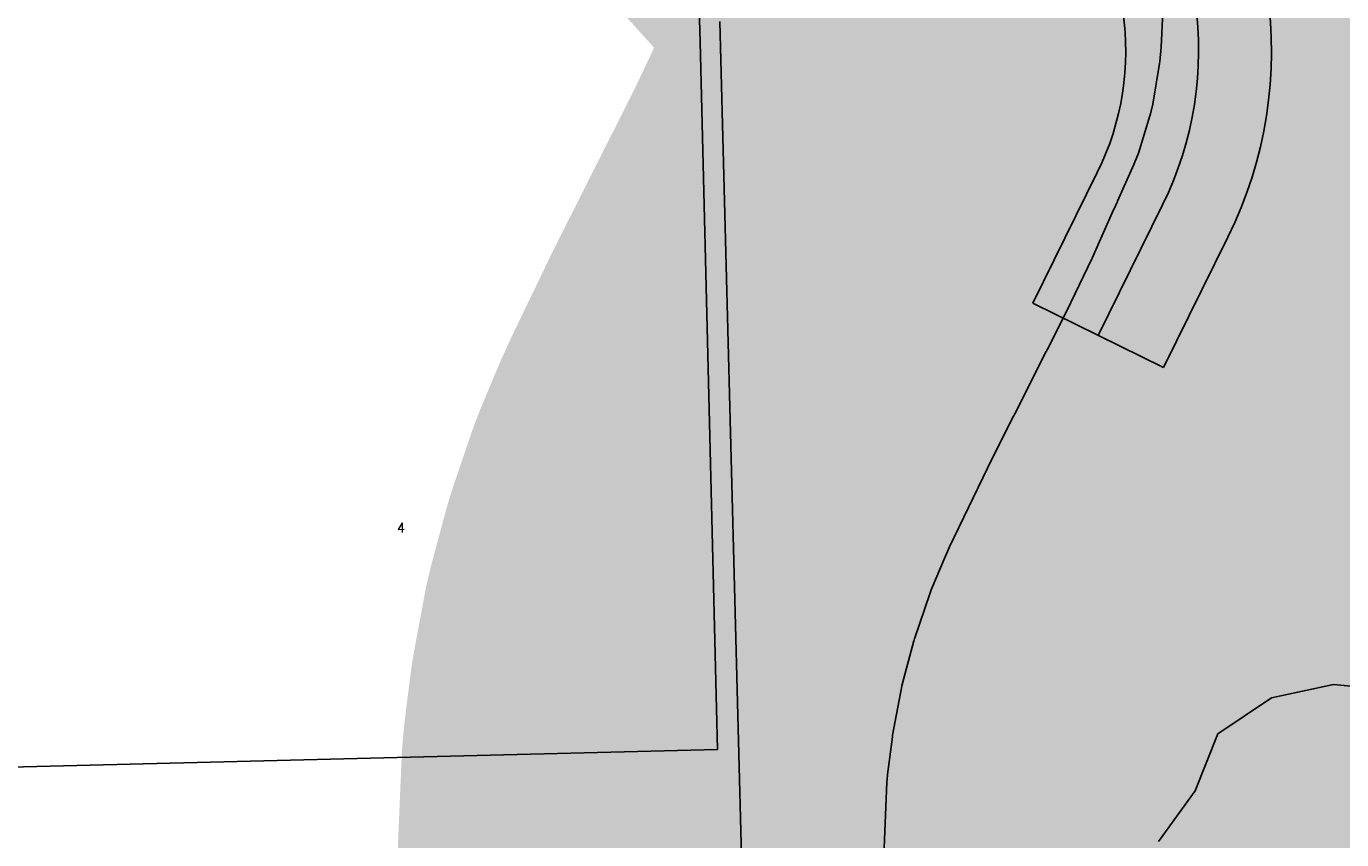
# Model space of a CAD drawing. Header units: feet. Extents: x 18803 to 104580, y -6601 to 116448.
# Tile 77 of 102: x 65699 to 67052, y 87571 to 88409. Entities that reach past the tile are written whole.
import ezdxf

# ---------------------------------------------------------------- set-up
doc = ezdxf.new("R2010")
doc.units = ezdxf.units.FT
doc.header["$LTSCALE"] = 100
doc.header["$MEASUREMENT"] = 0
doc.linetypes.add('DASHED', pattern=[0.75, 0.5, -0.25])
for name, color, linetype in [('ELPC BOLD TITLE SHEET', 3, 'Continuous'), ('ELPC-XIST', 6, 'Continuous'), ('ELRGOV-SECTION', 253, 'DASHED'), ('ELRP', 253, 'Continuous'), ('ETRP', 1, 'Continuous'), ('SL-VICINITY MAP', 2, 'Continuous')]:
    doc.layers.add(name, color=color, linetype=linetype)
doc.styles.add('L100', font='simplex.shx', dxfattribs={"height": 10})

msp = doc.modelspace()

# ---------------------------------------------------------------- linework, layer by layer
at = {"layer": 'ELPC BOLD TITLE SHEET', "const_width": 1000}
for points in [[(66627.87343483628, 87030.40588375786), (66610.39432679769, 87071.63751582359), (66604.77731508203, 87086.39116855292), (66604.37385995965, 87087.51700978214), (66594.20038719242, 87117.76936208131), (66594.17644082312, 87117.85799556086), (66593.73936536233, 87119.70825561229), (66584.45951636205, 87165.48825179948), (66584.24881124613, 87166.80361884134), (66584.10232114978, 87167.83601530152), (66578.84948552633, 87210.30931910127), (66578.73426440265, 87211.42099787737), (66578.25445249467, 87217.15296428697), (66576.33243662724, 87265.46560350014), (66576.31632955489, 87266.00457995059), (66576.31588682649, 87266.05308846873), (66575.84898846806, 87322.73525732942), (66575.84807888, 87322.97584171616), (66575.8481969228, 87323.04206195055), (66577.08535878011, 87425.67045021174), (66577.0854270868, 87425.6759712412), (66577.08549382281, 87425.68145921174), (66577.09103603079, 87426.12542911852), (66577.09863634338, 87426.50833303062), (66579.82591533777, 87526.69441562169), (66579.83728021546, 87527.03525765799), (66579.89574018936, 87528.5187150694), (66579.89717602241, 87528.55345168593), (66579.8985690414, 87528.58819975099), (66584.15462052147, 87630.02273942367), (66584.81615745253, 87637.1008653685), (66584.92479786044, 87638.09277862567), (66589.80083347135, 87676.89789638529), (66589.90069524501, 87677.52861445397), (66590.04824727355, 87678.38360960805), (66599.47521210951, 87728.82261438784), (66599.66988233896, 87729.66146258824), (66599.92834201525, 87730.69362257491), (66612.04917038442, 87775.76515420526), (66612.25132559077, 87776.45649100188), (66612.63317116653, 87777.66486363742), (66628.71823814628, 87824.98423208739), (66629.56736437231, 87827.21065378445), (66629.92135359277, 87828.09629191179), (66644.21422673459, 87862.26894283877), (66644.50013746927, 87862.93028756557), (66648.69219490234, 87872.31857083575), (66687.72660894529, 87953.39758855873), (66687.9023533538, 87953.75660087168), (66688.20842216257, 87954.37161850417), (66714.61778166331, 88007.00370101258), (66714.62667682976, 88007.02141453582), (66715.79561191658, 88009.34742151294), (66715.80497444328, 88009.36600519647), (66715.81435176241, 88009.38464883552), (66748.26476174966, 88073.74263572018), (66748.2651730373, 88073.74345145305), (66749.41991580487, 88076.03380389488), (66749.42616988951, 88076.04622833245), (66749.432444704, 88076.05868073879), (66772.40257383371, 88121.71563035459), (66772.46866960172, 88121.84773343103), (66773.55034464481, 88124.02163571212), (66795.34082204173, 88169.8947793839), (66795.63186550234, 88170.52462089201), (66797.79945417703, 88175.34908646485), (66817.57523487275, 88219.69572181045), (66817.59011148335, 88219.72893853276), (66817.60495305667, 88219.76217236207), (66821.42069946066, 88228.26962654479), (66821.43119521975, 88228.29300452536), (66838.44448896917, 88266.14991370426), (66839.13244016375, 88267.79097405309), (66843.08036542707, 88277.92161751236), (66854.87019524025, 88316.18731944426), (66855.45333982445, 88318.31248368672), (66857.89144150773, 88328.41634368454), (66864.82774872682, 88370.24403344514), (66865.11444304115, 88372.38345492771), (66866.62432181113, 88387.11942771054), (66868.13086855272, 88423.60370557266), (66868.11515747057, 88426.78108011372), (66867.25126196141, 88443.68845063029), (66863.21571416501, 88477.32655556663), (66862.81173959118, 88479.91786279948), (66860.37640478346, 88492.59387653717), (66849.79858235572, 88528.97430251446), (66848.88266820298, 88531.72556820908), (66845.18551835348, 88541.55614346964), (66826.79424698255, 88578.40470099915), (66825.53247154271, 88580.71279246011), (66821.09623557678, 88588.15285645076), (66801.90553626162, 88619.720793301), (66797.50631682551, 88625.90659937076), (66796.4634396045, 88627.3010743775), (66765.18770261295, 88667.0952420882), (66764.33236963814, 88668.14232322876), (66764.24352832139, 88668.2469952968), (66745.18819372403, 88689.09721151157), (66636.34102721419, 88809.36335383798), (66636.01296864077, 88809.7205475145), (66633.95159195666, 88811.93233663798), (66633.91649229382, 88811.97005600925), (66601.03771417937, 88847.35778472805), (66601.02594805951, 88847.37042934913), (66601.0141590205, 88847.38311151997), (66573.01679591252, 88877.45551676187), (66572.74268032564, 88877.74656137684), (66570.85636429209, 88879.72635058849), (66542.48092635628, 88908.08953623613), (66515.95317520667, 88933.54432483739)], [(65256.72834165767, 88923.13882618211), (65242.01584527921, 88908.32578951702), (65218.48391311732, 88882.00699194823), (65211.13935675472, 88873.70284691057), (65210.47308798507, 88872.92473008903), (65201.73308408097, 88862.37960923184), (65201.33140271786, 88861.90448535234), (65200.88462096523, 88861.23860719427), (65178.39995433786, 88830.6386933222)]]:
    msp.add_lwpolyline(points, dxfattribs=at)
at = {"layer": 'ELPC-XIST'}
msp.add_lwpolyline([(66868.13086855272, 88423.60370557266), (66866.62432181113, 88387.11942771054), (66865.11444304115, 88372.38345492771), (66864.82774872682, 88370.24403344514), (66857.89144150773, 88328.41634368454), (66855.45333982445, 88318.31248368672), (66854.87019524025, 88316.18731944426), (66843.08036542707, 88277.92161751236), (66839.13244016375, 88267.79097405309), (66838.44448896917, 88266.14991370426), (66821.43119521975, 88228.29300452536), (66821.42069946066, 88228.26962654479), (66817.60495305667, 88219.76217236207), (66817.59011148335, 88219.72893853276), (66817.57523487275, 88219.69572181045), (66797.79945417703, 88175.34908646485), (66795.63186550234, 88170.52462089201), (66795.34082204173, 88169.8947793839), (66773.55034464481, 88124.02163571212), (66772.46866960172, 88121.84773343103), (66772.40257383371, 88121.71563035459), (66749.432444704, 88076.05868073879), (66749.42616988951, 88076.04622833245), (66749.41991580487, 88076.03380389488), (66748.2651730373, 88073.74345145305), (66748.26476174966, 88073.74263572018), (66715.81435176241, 88009.38464883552), (66715.80497444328, 88009.36600519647), (66715.79561191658, 88009.34742151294), (66714.62667682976, 88007.02141453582), (66714.61778166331, 88007.00370101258), (66688.20842216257, 87954.37161850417), (66687.9023533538, 87953.75660087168), (66687.72660894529, 87953.39758855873), (66648.69219490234, 87872.31857083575), (66644.50013746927, 87862.93028756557), (66644.21422673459, 87862.26894283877), (66629.92135359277, 87828.09629191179), (66629.56736437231, 87827.21065378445), (66628.71823814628, 87824.98423208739), (66612.63317116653, 87777.66486363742), (66612.25132559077, 87776.45649100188), (66612.04917038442, 87775.76515420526), (66599.92834201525, 87730.69362257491), (66599.66988233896, 87729.66146258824), (66599.47521210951, 87728.82261438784), (66590.04824727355, 87678.38360960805), (66589.90069524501, 87677.52861445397), (66589.80083347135, 87676.89789638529), (66584.92479786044, 87638.09277862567), (66584.81615745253, 87637.1008653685), (66584.15462052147, 87630.02273942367), (66579.8985690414, 87528.58819975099)], dxfattribs=at)
at = {"layer": 'ELRGOV-SECTION', "ltscale": 50}
msp.add_line((66316.18947809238, 92162.21944567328), (66513.64728379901, 84469.1528531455), dxfattribs=at)
at = {"layer": 'ELRP'}
for p, q in [((66391.87590068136, 88392.56992193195), (66384.35714181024, 88697.8073330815)), ((66409.77758761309, 87663.80976247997), (66391.87590068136, 88392.56992193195)), ((66800.72717217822, 88257.92480048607), (66734.28072110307, 88123.4448051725)), ((66867.96716983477, 88224.70157494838), (66801.52071876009, 88090.22157963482)), ((66935.20716749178, 88191.47834941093), (66868.76071641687, 88056.99835409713)), ((66734.28072110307, 88123.4448051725), (66868.76071641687, 88056.99835409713)), ((66409.77758761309, 87663.80976247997), (65554.11589988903, 87642.37985203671))]:
    msp.add_line(p, q, dxfattribs=at)
for centre, radius, start, end in [((66546.91859435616, 88383.3314024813), 433.0999999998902, 333.7060618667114, 42.63106186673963), ((66546.9185943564, 88383.3314024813), 358.0999999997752, 333.7060618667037, 42.63106186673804), ((66546.91859435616, 88383.33140248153), 283.0999999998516, 333.7060618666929, 42.63106186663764)]:
    msp.add_arc(centre, radius, start, end, dxfattribs=at)
at = {"layer": 'SL-VICINITY MAP'}
msp.add_lwpolyline([(66863.56535264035, 87568.97610125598), (66901.46352128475, 87621.297500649), (66924.74167452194, 87679.80686945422), (66980.0314643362, 87717.03933861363), (67043.69468579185, 87730.51637413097), (67105.50318953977, 87724.86429947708)], dxfattribs=at)

# ---------------------------------------------------------------- texts
at = {"layer": 'ETRP', "style": 'L100'}
msp.add_text('4', height=10, rotation=1.437441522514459, dxfattribs=at).set_placement((66079.85505901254, 87887.09890911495))

doc.saveas('drawing.dxf')
